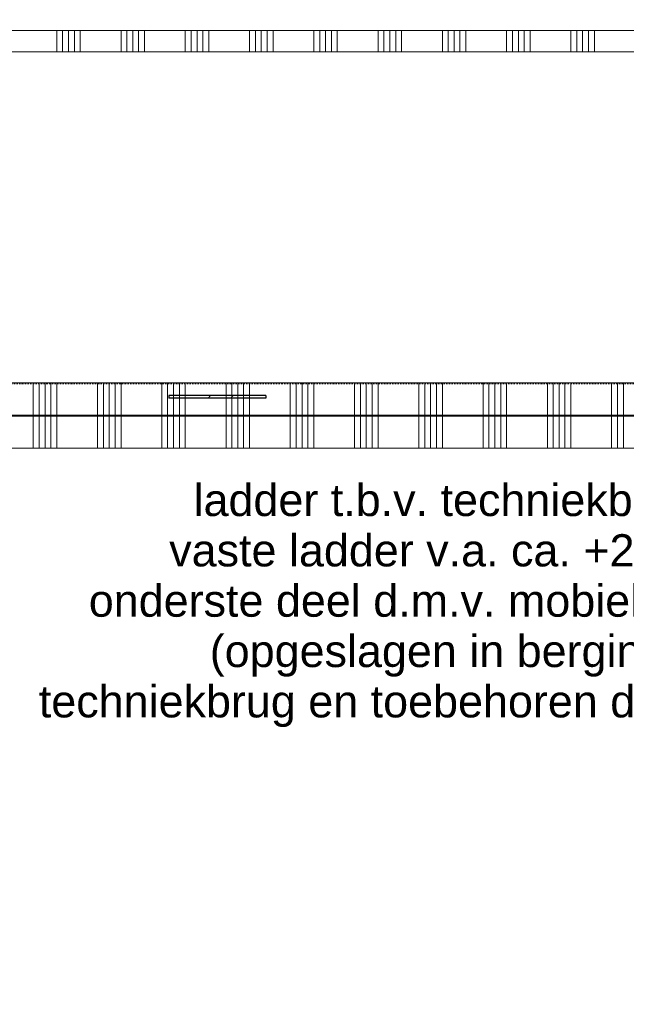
# Model space of a CAD drawing. Extents: x 0 to 92550, y 0 to 59400.
# Tile 67 of 87: x 46066 to 48898, y 25255 to 29850. Entities that reach past the tile are written whole.
import ezdxf
from ezdxf.xclip import XClip

# ---------------------------------------------------------------- set-up
doc = ezdxf.new("R2010")
doc.units = 0
doc.header["$MEASUREMENT"] = 0
doc.header["$XCLIPFRAME"] = 0
doc.linetypes.add('Streep-punt fijn', pattern=[1251.000023, 626.000023, -312.5, 0, -312.5])
doc.linetypes.add('Streeplijn grof', pattern=[937.5, 625, -312.5])
for name, color, linetype in [('ZZ 22 Binnenwand metal stud', 7, 'Continuous'), ('ZZ 28 HDC staalconstructies', 7, 'Continuous'), ('ZZ 72 Vaste inrichting', 7, 'Continuous'), ('ZZ A Stramien', 7, 'Continuous'), ('ZZ B Bouwbesluitlijnen', 7, 'Continuous'), ('ZZ Info_tekst Algemeen', 7, 'Continuous'), ('ZZ Zone Gebruiksruimten', 7, 'Continuous')]:
    doc.layers.add(name, color=color, linetype=linetype)
doc.styles.add('GENERATED_STYLE_1', font='arial.ttf')
pattern_1 = [(45, (5738.87, 6500), (-159.099, 159.099), []), (45, (5685.83, 6553.03), (-159.099, 159.099), [])]

# ---------------------------------------------------------------- blocks, each defined once
blk = doc.blocks.new('*X27')
at = {"layer": 'ZZ 22 Binnenwand metal stud', "color": 7, "linetype": 'Continuous', "lineweight": 5, "ltscale": 0.01}
for p, q in [((46129.1, 28005), (46129.1, 28155)), ((46156.6, 28005), (46156.6, 28155)), ((46184, 28005), (46184, 28155)), ((46211.4, 28005), (46211.4, 28155)), ((46238.9, 28005), (46238.9, 28155)), ((46429.1, 28005), (46429.1, 28155)), ((46456.6, 28005), (46456.6, 28155)), ((46484, 28005), (46484, 28155)), ((46511.4, 28005), (46511.4, 28155)), ((46538.9, 28005), (46538.9, 28155)), ((46729.1, 28005), (46729.1, 28155)), ((46756.6, 28005), (46756.6, 28155)), ((46784, 28005), (46784, 28155)), ((46811.4, 28005), (46811.4, 28155)), ((46838.9, 28005), (46838.9, 28155)), ((47029.1, 28005), (47029.1, 28155)), ((47056.6, 28005), (47056.6, 28155)), ((47084, 28005), (47084, 28155)), ((47111.4, 28005), (47111.4, 28155)), ((47138.9, 28005), (47138.9, 28155)), ((47329.1, 28005), (47329.1, 28155)), ((47356.6, 28005), (47356.6, 28155)), ((47384, 28005), (47384, 28155)), ((47411.4, 28005), (47411.4, 28155)), ((47438.9, 28005), (47438.9, 28155)), ((47629.1, 28005), (47629.1, 28155)), ((47656.6, 28005), (47656.6, 28155)), ((47684, 28005), (47684, 28155)), ((47711.4, 28005), (47711.4, 28155)), ((47738.9, 28005), (47738.9, 28155)), ((47929.1, 28005), (47929.1, 28155)), ((47956.6, 28005), (47956.6, 28155)), ((47984, 28005), (47984, 28155)), ((48011.4, 28005), (48011.4, 28155)), ((48038.9, 28005), (48038.9, 28155)), ((48229.1, 28005), (48229.1, 28155)), ((48256.6, 28005), (48256.6, 28155)), ((48284, 28005), (48284, 28155)), ((48311.4, 28005), (48311.4, 28155)), ((48338.9, 28005), (48338.9, 28155)), ((48529.1, 28005), (48529.1, 28155)), ((48556.6, 28005), (48556.6, 28155)), ((48584, 28005), (48584, 28155)), ((48611.4, 28005), (48611.4, 28155)), ((48638.9, 28005), (48638.9, 28155)), ((48829.1, 28005), (48829.1, 28155)), ((48856.6, 28005), (48856.6, 28155)), ((48884, 28005), (48884, 28155))]:
    blk.add_line(p, q, dxfattribs=at)
blk = doc.blocks.new('*X32')
at = {"layer": 'ZZ 22 Binnenwand metal stud', "color": 7, "linetype": 'Continuous', "lineweight": 5, "ltscale": 0.01}
for p, q in [((46129.1, 27898.3), (46129.1, 28000)), ((46156.6, 27898.3), (46156.6, 28000)), ((46184, 27898.3), (46184, 28000)), ((46211.4, 27898.3), (46211.4, 28000)), ((46238.9, 27898.3), (46238.9, 28000)), ((46429.1, 27898.3), (46429.1, 28000)), ((46456.6, 27898.3), (46456.6, 28000)), ((46484, 27898.3), (46484, 28000)), ((46511.4, 27898.3), (46511.4, 28000)), ((46538.9, 27898.3), (46538.9, 28000)), ((46729.1, 27898.3), (46729.1, 28000)), ((46756.6, 27898.3), (46756.6, 28000)), ((46784, 27898.3), (46784, 28000)), ((46811.4, 27898.3), (46811.4, 28000)), ((46838.9, 27898.3), (46838.9, 28000)), ((47029.1, 27898.3), (47029.1, 28000)), ((47056.6, 27898.3), (47056.6, 28000)), ((47084, 27898.3), (47084, 28000)), ((47111.4, 27898.3), (47111.4, 28000)), ((47138.9, 27898.3), (47138.9, 28000)), ((47329.1, 27898.3), (47329.1, 28000)), ((47356.6, 27898.3), (47356.6, 28000)), ((47384, 27898.3), (47384, 28000)), ((47411.4, 27898.3), (47411.4, 28000)), ((47438.9, 27898.3), (47438.9, 28000)), ((47629.1, 27898.3), (47629.1, 28000)), ((47656.6, 27898.3), (47656.6, 28000)), ((47684, 27898.3), (47684, 28000)), ((47711.4, 27898.3), (47711.4, 28000)), ((47738.9, 27898.3), (47738.9, 28000)), ((47929.1, 27898.3), (47929.1, 28000)), ((47956.6, 27898.3), (47956.6, 28000)), ((47984, 27898.3), (47984, 28000)), ((48011.4, 27898.3), (48011.4, 28000)), ((48038.9, 27898.3), (48038.9, 28000)), ((48229.1, 27898.3), (48229.1, 28000)), ((48256.6, 27898.3), (48256.6, 28000)), ((48284, 27898.3), (48284, 28000)), ((48311.4, 27898.3), (48311.4, 28000)), ((48338.9, 27898.3), (48338.9, 28000)), ((48529.1, 27898.3), (48529.1, 28000)), ((48556.6, 27898.3), (48556.6, 28000)), ((48584, 27898.3), (48584, 28000)), ((48611.4, 27898.3), (48611.4, 28000)), ((48638.9, 27898.3), (48638.9, 28000)), ((48829.1, 27898.3), (48829.1, 28000)), ((48856.6, 27898.3), (48856.6, 28000)), ((48884, 27898.3), (48884, 28000)), ((46129.1, 27850), (46129.1, 27898.3)), ((46156.6, 27850), (46156.6, 27898.3)), ((46184, 27850), (46184, 27898.3)), ((46211.4, 27850), (46211.4, 27898.3)), ((46238.9, 27850), (46238.9, 27898.3)), ((46429.1, 27850), (46429.1, 27898.3)), ((46456.6, 27850), (46456.6, 27898.3)), ((46484, 27850), (46484, 27898.3)), ((46511.4, 27850), (46511.4, 27898.3)), ((46538.9, 27850), (46538.9, 27898.3)), ((46729.1, 27850), (46729.1, 27898.3)), ((46756.6, 27850), (46756.6, 27898.3)), ((46784, 27850), (46784, 27898.3)), ((46811.4, 27850), (46811.4, 27898.3)), ((46838.9, 27850), (46838.9, 27898.3)), ((47029.1, 27850), (47029.1, 27898.3)), ((47056.6, 27850), (47056.6, 27898.3)), ((47084, 27850), (47084, 27898.3)), ((47111.4, 27850), (47111.4, 27898.3)), ((47138.9, 27850), (47138.9, 27898.3)), ((47329.1, 27850), (47329.1, 27898.3)), ((47356.6, 27850), (47356.6, 27898.3)), ((47384, 27850), (47384, 27898.3)), ((47411.4, 27850), (47411.4, 27898.3)), ((47438.9, 27850), (47438.9, 27898.3)), ((47629.1, 27850), (47629.1, 27898.3)), ((47656.6, 27850), (47656.6, 27898.3)), ((47684, 27850), (47684, 27898.3)), ((47711.4, 27850), (47711.4, 27898.3)), ((47738.9, 27850), (47738.9, 27898.3)), ((47929.1, 27850), (47929.1, 27898.3)), ((47956.6, 27850), (47956.6, 27898.3)), ((47984, 27850), (47984, 27898.3)), ((48011.4, 27850), (48011.4, 27898.3)), ((48038.9, 27850), (48038.9, 27898.3)), ((48229.1, 27850), (48229.1, 27898.3)), ((48256.6, 27850), (48256.6, 27898.3)), ((48284, 27850), (48284, 27898.3)), ((48311.4, 27850), (48311.4, 27898.3)), ((48338.9, 27850), (48338.9, 27898.3)), ((48529.1, 27850), (48529.1, 27898.3)), ((48556.6, 27850), (48556.6, 27898.3)), ((48584, 27850), (48584, 27898.3)), ((48611.4, 27850), (48611.4, 27898.3)), ((48638.9, 27850), (48638.9, 27898.3)), ((48829.1, 27850), (48829.1, 27898.3)), ((48856.6, 27850), (48856.6, 27898.3)), ((48884, 27850), (48884, 27898.3))]:
    blk.add_line(p, q, dxfattribs=at)
blk = doc.blocks.new('*X146')
at = {"layer": 'ZZ 22 Binnenwand metal stud', "color": 7, "linetype": 'Continuous', "lineweight": 5, "ltscale": 0.01}
for p, q in [((46238.9, 29800), (46238.9, 29700)), ((46266.3, 29800), (46266.3, 29700)), ((46293.7, 29800), (46293.7, 29700)), ((46321.2, 29800), (46321.2, 29700)), ((46348.6, 29800), (46348.6, 29700)), ((46538.9, 29800), (46538.9, 29700)), ((46566.3, 29800), (46566.3, 29700)), ((46593.7, 29800), (46593.7, 29700)), ((46621.2, 29800), (46621.2, 29700)), ((46648.6, 29800), (46648.6, 29700)), ((46838.9, 29800), (46838.9, 29700)), ((46866.3, 29800), (46866.3, 29700)), ((46893.7, 29800), (46893.7, 29700)), ((46921.2, 29800), (46921.2, 29700)), ((46948.6, 29800), (46948.6, 29700)), ((47138.9, 29800), (47138.9, 29700)), ((47166.3, 29800), (47166.3, 29700)), ((47193.7, 29800), (47193.7, 29700)), ((47221.2, 29800), (47221.2, 29700)), ((47248.6, 29800), (47248.6, 29700)), ((47438.9, 29800), (47438.9, 29700)), ((47466.3, 29800), (47466.3, 29700)), ((47493.7, 29800), (47493.7, 29700)), ((47521.2, 29800), (47521.2, 29700)), ((47548.6, 29800), (47548.6, 29700)), ((47738.9, 29800), (47738.9, 29700)), ((47766.3, 29800), (47766.3, 29700)), ((47793.7, 29800), (47793.7, 29700)), ((47821.2, 29800), (47821.2, 29700)), ((47848.6, 29800), (47848.6, 29700)), ((48038.9, 29800), (48038.9, 29700)), ((48066.3, 29800), (48066.3, 29700)), ((48093.7, 29800), (48093.7, 29700)), ((48121.2, 29800), (48121.2, 29700)), ((48148.6, 29800), (48148.6, 29700)), ((48338.9, 29800), (48338.9, 29700)), ((48366.3, 29800), (48366.3, 29700)), ((48393.7, 29800), (48393.7, 29700)), ((48421.2, 29800), (48421.2, 29700)), ((48448.6, 29800), (48448.6, 29700)), ((48638.9, 29800), (48638.9, 29700)), ((48666.3, 29800), (48666.3, 29700)), ((48693.7, 29800), (48693.7, 29700)), ((48721.2, 29800), (48721.2, 29700)), ((48748.6, 29800), (48748.6, 29700))]:
    blk.add_line(p, q, dxfattribs=at)
blk = doc.blocks.new('Drawing_1_1', base_point=(5738.9, 6500))
at = {"layer": 'ZZ 28 HDC staalconstructies', "linetype": 'Continuous', "lineweight": 0, "true_color": 0x000000}
h = blk.add_hatch(dxfattribs=at)
h.set_pattern_fill('515_Staal_0001', color=18, style=0, pattern_type=2)
h.set_pattern_definition(pattern_1)
h.paths.add_polyline_path([(46962.3, 28096), (46762.4, 28096), (46762.4, 28084), (46962.3, 28084)])
h = blk.add_hatch(dxfattribs=at)
h.set_pattern_fill('515_Staal_0001', color=18, style=0, pattern_type=2)
h.set_pattern_definition(pattern_1)
h.paths.add_polyline_path([(46962.3, 28096), (46962.3, 28084), (47215.4, 28084), (47215.4, 28096)])
at = {"layer": 'ZZ 22 Binnenwand metal stud', "color": 7, "linetype": 'Continuous', "lineweight": 15, "ltscale": 0.01}
for p, q in [((50603.9, 28005), (42198.9, 28005)), ((50453.9, 28000), (42198.9, 28000))]:
    blk.add_line(p, q, dxfattribs=at)
at = {"layer": 'ZZ 22 Binnenwand metal stud', "color": 7, "linetype": 'Continuous', "lineweight": 15, "ltscale": 0.01, "flags": 128}
for points in [[(54758.9, 29800), (45110.7, 29800)], [(45110.7, 29700), (50658.9, 29700)], [(50758.9, 28155), (42198.9, 28155)], [(42198.9, 27850), (50453.9, 27850)]]:
    blk.add_lwpolyline(points, dxfattribs=at)
at = {"layer": 'ZZ 28 HDC staalconstructies', "color": 7, "linetype": 'Continuous', "lineweight": 25, "ltscale": 0.01}
for p, q in [((46962.3, 28096), (46762.4, 28096)), ((46762.4, 28096), (46762.4, 28084)), ((46962.3, 28084), (46762.4, 28084)), ((47215.4, 28096), (46962.3, 28096)), ((47215.4, 28084), (46962.3, 28084)), ((47215.4, 28096), (47215.4, 28084))]:
    blk.add_line(p, q, dxfattribs=at)
at = {"layer": 'ZZ A Stramien', "color": 7, "linetype": 'Streep-punt fijn', "lineweight": 9, "ltscale": 0.01}
blk.add_line((8788.9, 28150), (61238.9, 28150), dxfattribs=at)
at = {"layer": 'ZZ B Bouwbesluitlijnen', "color": 1, "linetype": 'Streeplijn grof', "lineweight": 35, "ltscale": 0.01, "flags": 128}
for points in [[(28371.4, 28002.5), (50708.9, 28002.5)], [(50708.9, 28002.5), (28371.4, 28002.5)]]:
    blk.add_lwpolyline(points, dxfattribs=at)
at = {"layer": 'ZZ Zone Gebruiksruimten', "color": 255, "linetype": 'Continuous', "lineweight": 0, "ltscale": 0.01, "flags": 128}
for points in [[(43074.9, 38350), (34488.9, 38350), (34488.9, 28155), (35626.9, 28155), (35626.9, 28257), (35850.9, 28257), (35850.9, 28155), (43126.9, 28155), (43126.9, 28257), (43350.9, 28257), (43350.9, 28155), (50758.9, 28155), (50758.9, 29700), (43138.9, 29700), (43138.9, 33736), (43066.9, 33736), (43066.9, 33912), (43138.9, 33912), (43138.9, 38308), (43074.9, 38308)], [(54758.9, 33833), (43238.9, 33833), (43238.9, 29800), (54758.9, 29800)], [(50453.9, 27850), (44953.9, 27850), (44953.9, 11845), (50453.9, 11845)]]:
    blk.add_lwpolyline(points, close=True, dxfattribs=at)
at = {"layer": 'ZZ 72 Vaste inrichting', "color": 7, "linetype": 'Continuous', "lineweight": 25, "ltscale": 0.01}
for name in ['*X146', '*X27', '*X32']:
    blk.add_blockref(name, (0, 0), dxfattribs=at)
at = {"layer": 'ZZ Info_tekst Algemeen', "color": 174, "linetype": 'Continuous', "lineweight": 5, "true_color": 0x0000aa, "insert": (48053.9, 27683.6), "char_height": 150, "attachment_point": 2, "line_spacing_factor": 0.939421, "style": 'GENERATED_STYLE_1'}
blk.add_mtext('\\A1;{\\pqc;\\fArial|b0|i0|c0|p0;\\W1.000000;ladder t.b.v. techniekbrug\\P\\pqc;\\fArial|b0|i0|c0|p0;\\W1.000000;vaste ladder v.a. ca. +2.400\\P\\pqc;\\fArial|b0|i0|c0|p0;\\W1.000000;onderste deel d.m.v. mobiele ladder\\P\\pqc;\\fArial|b0|i0|c0|p0;\\W1.000000;(opgeslagen in berging)\\P\\pqc;\\fArial|b0|i0|c0|p0;\\W1.000000;techniekbrug en toebehoren door derden}', dxfattribs=at)

msp = doc.modelspace()

# ---------------------------------------------------------------- block references
at = {"color": 7, "linetype": 'Continuous', "lineweight": 25, "ltscale": 0.01}
ref = msp.add_blockref('Drawing_1_1', (5738.9, 6500), dxfattribs=at)
XClip(ref).set_block_clipping_path([(1000, 1000), (66950, 58400)])

doc.saveas('drawing.dxf')
